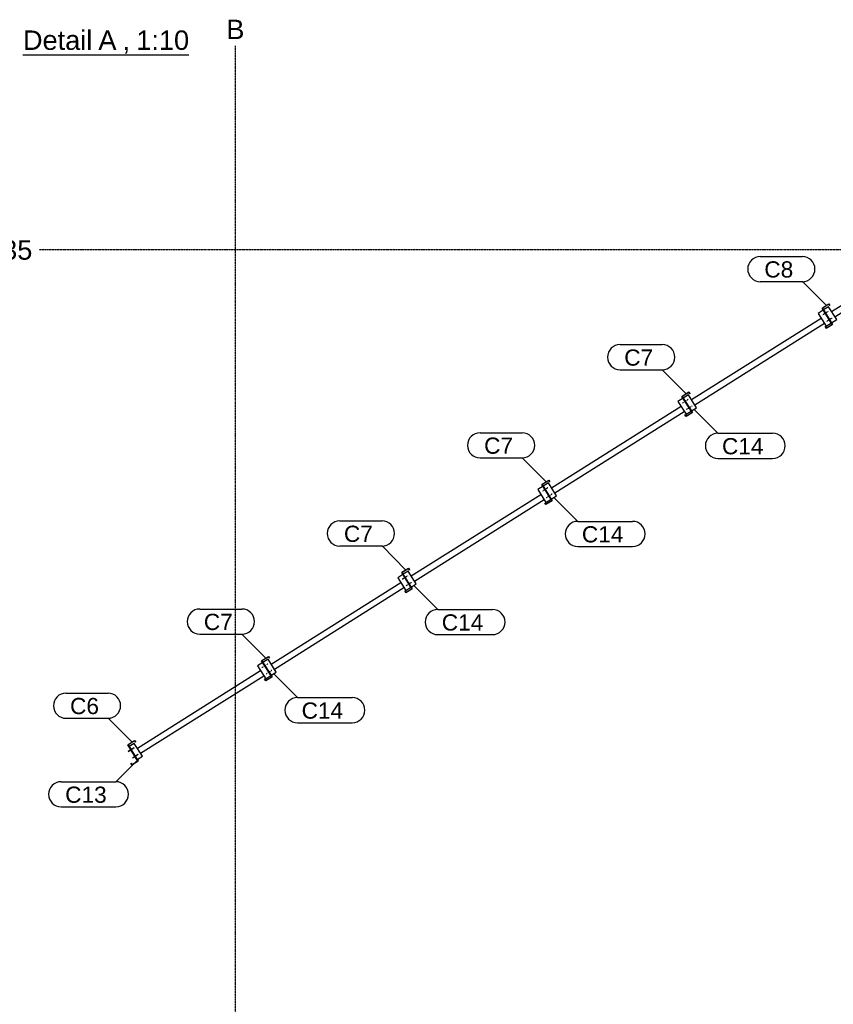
# Model space of a CAD drawing. Header units: millimetres. Extents: x -4888 to 73862, y -29046 to 15504.
# Tile 42 of 111: x 21000 to 29996, y -18163 to -7280. Entities that reach past the tile are written whole.
import ezdxf

# ---------------------------------------------------------------- set-up
doc = ezdxf.new("R2010")
doc.units = ezdxf.units.MM
doc.linetypes.add('DXK_LINE_DOT2', pattern=[3.9198, 1.9599, -1.9599])
doc.linetypes.add('DXK_LINE_DOT3', pattern=[5.9187, 2.979, -0.9799, 0.9799, -0.9799])
doc.styles.add('Arial', font='ARIAL.TTF', dxfattribs={"height": 0.2})

# ---------------------------------------------------------------- blocks, each defined once
blk = doc.blocks.new('Unknown-1953139-13 - 24750')
at = {"color": 6, "linetype": 'Continuous'}
blk.add_line((21036, -7670), (22872, -7670), dxfattribs=at)
at = {"color": 0, "linetype": 'Continuous'}
for points in [[(21803, -7614), (21803, -7389), (21036, -7389), (21036, -7614)], [(22070, -7614), (22070, -7389), (21870, -7389), (21870, -7614)], [(22221, -7614), (22221, -7389), (22138, -7389), (22138, -7614)], [(22872, -7614), (22872, -7389), (22289, -7389), (22289, -7614)]]:
    blk.add_wipeout(points, dxfattribs=at)
at = {"color": 6, "linetype": 'Continuous', "style": 'Arial'}
for s, height, p in [('Detail', 214.9, (21036, -7614)), ('A', 215, (21870, -7614)), ('1:10', 214.9, (22289, -7614)), (',', 215, (22138, -7614))]:
    blk.add_text(s, height=height, dxfattribs=at).set_placement(p)
blk = doc.blocks.new('Part-1953139-25006 - 24998')
at = {"color": 3, "linetype": 'Continuous'}
for p, q in [((22195, -15295), (22271, -15248)), ((22307, -15474), (22195, -15295)), ((22271, -15251), (22198, -15296)), ((22198, -15296), (22311, -15475)), ((22271, -15248), (22283, -15265)), ((22281, -15267), (22271, -15251)), ((22283, -15265), (22281, -15267)), ((22228, -15498), (22230, -15497)), ((22241, -15518), (22228, -15498)), ((22230, -15497), (22241, -15515)), ((22241, -15515), (22307, -15474)), ((22311, -15475), (22241, -15518))]:
    blk.add_line(p, q, dxfattribs=at)
blk = doc.blocks.new('Part-1953139-25007 - 24998')
at = {"color": 3, "linetype": 'Continuous'}
for p, q in [((23675, -14365), (23751, -14318)), ((23787, -14544), (23675, -14365)), ((23750, -14321), (23678, -14366)), ((23760, -14337), (23750, -14321)), ((23751, -14318), (23762, -14335)), ((23762, -14335), (23760, -14337)), ((23678, -14366), (23790, -14544)), ((23707, -14568), (23709, -14567)), ((23720, -14588), (23707, -14568)), ((23709, -14567), (23721, -14585)), ((23790, -14544), (23720, -14588)), ((23721, -14585), (23787, -14544))]:
    blk.add_line(p, q, dxfattribs=at)
blk = doc.blocks.new('Part-1953139-25008 - 24998')
at = {"color": 3, "linetype": 'Continuous'}
for p, q in [((25224, -13391), (25300, -13344)), ((25299, -13347), (25227, -13392)), ((25309, -13363), (25299, -13347)), ((25300, -13344), (25311, -13361)), ((25311, -13361), (25309, -13363)), ((25336, -13570), (25224, -13391)), ((25227, -13392), (25339, -13570)), ((25257, -13594), (25259, -13593)), ((25269, -13614), (25257, -13594)), ((25259, -13593), (25270, -13611)), ((25339, -13570), (25269, -13614)), ((25270, -13611), (25336, -13570))]:
    blk.add_line(p, q, dxfattribs=at)
blk = doc.blocks.new('Part-1953139-25009 - 24998')
at = {"color": 3, "linetype": 'Continuous'}
for p, q in [((26773, -12417), (26849, -12370)), ((26849, -12373), (26776, -12418)), ((26849, -12370), (26861, -12387)), ((26859, -12389), (26849, -12373)), ((26861, -12387), (26859, -12389)), ((26885, -12596), (26773, -12417)), ((26776, -12418), (26889, -12597)), ((26806, -12620), (26808, -12619)), ((26819, -12640), (26806, -12620)), ((26808, -12619), (26819, -12637)), ((26819, -12637), (26885, -12596)), ((26889, -12597), (26819, -12640))]:
    blk.add_line(p, q, dxfattribs=at)
blk = doc.blocks.new('Part-1953139-25010 - 24998')
at = {"color": 3, "linetype": 'Continuous'}
for p, q in [((28322, -11444), (28399, -11396)), ((28398, -11399), (28326, -11444)), ((28408, -11415), (28398, -11399)), ((28399, -11396), (28410, -11413)), ((28410, -11413), (28408, -11415)), ((28435, -11622), (28322, -11444)), ((28326, -11444), (28438, -11623)), ((28438, -11623), (28368, -11666)), ((28369, -11663), (28435, -11622)), ((28355, -11646), (28357, -11645)), ((28368, -11666), (28355, -11646)), ((28357, -11645), (28369, -11663))]:
    blk.add_line(p, q, dxfattribs=at)
blk = doc.blocks.new('Part-1953139-25011 - 24998')
at = {"color": 3, "linetype": 'Continuous'}
for p, q in [((29872, -10470), (29948, -10422)), ((29947, -10425), (29875, -10470)), ((29957, -10441), (29947, -10425)), ((29948, -10422), (29959, -10439)), ((29959, -10439), (29957, -10441)), ((29984, -10648), (29872, -10470)), ((29875, -10470), (29987, -10649)), ((29987, -10649), (29917, -10692)), ((29918, -10689), (29984, -10648)), ((29905, -10672), (29907, -10671)), ((29917, -10692), (29905, -10672)), ((29907, -10671), (29918, -10689))]:
    blk.add_line(p, q, dxfattribs=at)
blk = doc.blocks.new('Part-1953139-25033 - 24998')
at = {"color": 3, "linetype": 'Continuous'}
for p, q in [((23687, -14386), (23630, -14422)), ((23630, -14422), (23720, -14564)), ((22301, -15332), (23664, -14475)), ((22337, -15389), (23700, -14532)), ((23720, -14564), (23777, -14528)), ((22267, -15279), (22210, -15315)), ((22357, -15421), (22267, -15279)), ((22299, -15457), (22357, -15421))]:
    blk.add_line(p, q, dxfattribs=at)
blk = doc.blocks.new('Bolt-1953139-25034 - 24998')
at = {"color": 5, "linetype": 'DXK_LINE_DOT2'}
for p, q in [((23743, -14401), (23679, -14441)), ((23703, -14410), (23700, -14411)), ((23705, -14409), (23703, -14410)), ((23707, -14407), (23705, -14409)), ((23717, -14433), (23714, -14434)), ((23719, -14431), (23717, -14433)), ((23721, -14430), (23719, -14431))]:
    blk.add_line(p, q, dxfattribs=at)
blk = doc.blocks.new('Bolt-1953139-25035 - 24998')
at = {"color": 5, "linetype": 'DXK_LINE_DOT2'}
for p, q in [((23787, -14472), (23724, -14512)), ((23747, -14481), (23745, -14483)), ((23749, -14480), (23747, -14481)), ((23752, -14478), (23749, -14480)), ((23762, -14504), (23759, -14505)), ((23764, -14503), (23762, -14504)), ((23766, -14501), (23764, -14503))]:
    blk.add_line(p, q, dxfattribs=at)
blk = doc.blocks.new('Bolt-1953139-25036 - 24998')
at = {"color": 5, "linetype": 'Continuous'}
for p, q in [((22264, -15330), (22201, -15370)), ((22225, -15339), (22223, -15340)), ((22228, -15337), (22225, -15339)), ((22240, -15361), (22237, -15363)), ((22242, -15360), (22240, -15361))]:
    blk.add_line(p, q, dxfattribs=at)
blk = doc.blocks.new('Bolt-1953139-25037 - 24998')
at = {"color": 5, "linetype": 'Continuous'}
for p, q in [((22309, -15401), (22246, -15441)), ((22270, -15410), (22268, -15411)), ((22272, -15408), (22270, -15410)), ((22284, -15433), (22282, -15434)), ((22287, -15431), (22284, -15433))]:
    blk.add_line(p, q, dxfattribs=at)
blk = doc.blocks.new('Part-1953139-25038 - 24998')
at = {"color": 3, "linetype": 'Continuous'}
for p, q in [((25237, -13412), (25180, -13448)), ((25180, -13448), (25269, -13590)), ((23780, -14402), (25213, -13501)), ((23816, -14459), (25249, -13558)), ((25269, -13590), (25326, -13554)), ((23747, -14349), (23689, -14384)), ((23836, -14491), (23747, -14349)), ((23779, -14527), (23836, -14491))]:
    blk.add_line(p, q, dxfattribs=at)
blk = doc.blocks.new('Bolt-1953139-25039 - 24998')
at = {"color": 5, "linetype": 'DXK_LINE_DOT2'}
for p, q in [((25292, -13427), (25228, -13467)), ((25252, -13436), (25249, -13437)), ((25254, -13435), (25252, -13436)), ((25256, -13433), (25254, -13435)), ((25266, -13459), (25264, -13460)), ((25268, -13457), (25266, -13459)), ((25271, -13456), (25268, -13457))]:
    blk.add_line(p, q, dxfattribs=at)
blk = doc.blocks.new('Bolt-1953139-25040 - 24998')
at = {"color": 5, "linetype": 'DXK_LINE_DOT2'}
for p, q in [((25336, -13498), (25273, -13538)), ((25297, -13507), (25294, -13509)), ((25299, -13506), (25297, -13507)), ((25301, -13504), (25299, -13506)), ((25311, -13530), (25308, -13531)), ((25313, -13529), (25311, -13530)), ((25315, -13527), (25313, -13529))]:
    blk.add_line(p, q, dxfattribs=at)
blk = doc.blocks.new('Part-1953139-25041 - 24998')
at = {"color": 3, "linetype": 'Continuous'}
for p, q in [((26786, -12438), (26729, -12474)), ((26729, -12474), (26818, -12616)), ((25329, -13428), (26762, -12527)), ((25365, -13485), (26798, -12584)), ((26818, -12616), (26875, -12580)), ((25296, -13375), (25239, -13410)), ((25385, -13517), (25296, -13375)), ((25328, -13553), (25385, -13517))]:
    blk.add_line(p, q, dxfattribs=at)
blk = doc.blocks.new('Bolt-1953139-25042 - 24998')
at = {"color": 5, "linetype": 'DXK_LINE_DOT2'}
for p, q in [((26841, -12453), (26778, -12493)), ((26801, -12462), (26799, -12464)), ((26803, -12461), (26801, -12462)), ((26806, -12459), (26803, -12461)), ((26815, -12485), (26813, -12486)), ((26818, -12484), (26815, -12485)), ((26820, -12482), (26818, -12484))]:
    blk.add_line(p, q, dxfattribs=at)
blk = doc.blocks.new('Bolt-1953139-25043 - 24998')
at = {"color": 5, "linetype": 'DXK_LINE_DOT2'}
for p, q in [((26886, -12524), (26822, -12564)), ((26846, -12533), (26843, -12535)), ((26848, -12532), (26846, -12533)), ((26850, -12530), (26848, -12532)), ((26860, -12556), (26858, -12557)), ((26862, -12555), (26860, -12556)), ((26865, -12553), (26862, -12555))]:
    blk.add_line(p, q, dxfattribs=at)
blk = doc.blocks.new('Part-1953139-25044 - 24998')
at = {"color": 3, "linetype": 'Continuous'}
for p, q in [((28335, -11464), (28278, -11500)), ((28278, -11500), (28368, -11642)), ((26879, -12454), (28312, -11553)), ((26915, -12511), (28348, -11610)), ((28368, -11642), (28425, -11606)), ((26845, -12401), (26788, -12437)), ((26935, -12543), (26845, -12401)), ((26877, -12579), (26935, -12543))]:
    blk.add_line(p, q, dxfattribs=at)
blk = doc.blocks.new('Bolt-1953139-25045 - 24998')
at = {"color": 5, "linetype": 'DXK_LINE_DOT2'}
for p, q in [((28390, -11479), (28327, -11519)), ((28350, -11488), (28348, -11490)), ((28352, -11487), (28350, -11488)), ((28355, -11485), (28352, -11487)), ((28365, -11511), (28362, -11512)), ((28367, -11510), (28365, -11511)), ((28369, -11508), (28367, -11510))]:
    blk.add_line(p, q, dxfattribs=at)
blk = doc.blocks.new('Bolt-1953139-25046 - 24998')
at = {"color": 5, "linetype": 'DXK_LINE_DOT2'}
for p, q in [((28435, -11550), (28372, -11590)), ((28395, -11559), (28393, -11561)), ((28397, -11558), (28395, -11559)), ((28400, -11556), (28397, -11558)), ((28409, -11582), (28407, -11584)), ((28412, -11581), (28409, -11582)), ((28414, -11579), (28412, -11581))]:
    blk.add_line(p, q, dxfattribs=at)
blk = doc.blocks.new('Part-1953139-25047 - 24998')
at = {"color": 3, "linetype": 'Continuous'}
for p, q in [((29885, -10490), (29827, -10526)), ((29827, -10526), (29917, -10668)), ((28428, -11480), (29861, -10579)), ((28464, -11537), (29897, -10636)), ((29917, -10668), (29974, -10632)), ((28394, -11427), (28337, -11463)), ((28484, -11569), (28394, -11427)), ((28427, -11605), (28484, -11569))]:
    blk.add_line(p, q, dxfattribs=at)
blk = doc.blocks.new('Bolt-1953139-25048 - 24998')
at = {"color": 5, "linetype": 'DXK_LINE_DOT2'}
for p, q in [((29940, -10505), (29876, -10545)), ((29900, -10514), (29897, -10516)), ((29902, -10513), (29900, -10514)), ((29904, -10511), (29902, -10513)), ((29914, -10537), (29912, -10538)), ((29916, -10536), (29914, -10537)), ((29919, -10534), (29916, -10536))]:
    blk.add_line(p, q, dxfattribs=at)
blk = doc.blocks.new('Bolt-1953139-25049 - 24998')
at = {"color": 5, "linetype": 'DXK_LINE_DOT2'}
for p, q in [((29984, -10576), (29921, -10616)), ((29944, -10585), (29942, -10587)), ((29946, -10584), (29944, -10585)), ((29949, -10582), (29946, -10584)), ((29959, -10608), (29956, -10610)), ((29961, -10607), (29959, -10608)), ((29963, -10605), (29961, -10607))]:
    blk.add_line(p, q, dxfattribs=at)
blk = doc.blocks.new('Part-1953139-25050 - 24998')
at = {"color": 3, "linetype": 'Continuous'}
for p, q in [((31091, -9731), (31034, -9767)), ((31034, -9767), (31123, -9910)), ((29977, -10506), (31067, -9821)), ((30013, -10563), (31103, -9878)), ((31123, -9910), (31180, -9874)), ((29944, -10453), (29887, -10489)), ((30033, -10595), (29944, -10453)), ((29976, -10631), (30033, -10595))]:
    blk.add_line(p, q, dxfattribs=at)
blk = doc.blocks.new('Bolt-1953139-25056 - 24998')
at = {"color": 5, "linetype": 'Continuous'}
for p, q in [((22263, -15331), (22200, -15371)), ((22225, -15339), (22223, -15340)), ((22240, -15361), (22237, -15363))]:
    blk.add_line(p, q, dxfattribs=at)
blk = doc.blocks.new('Bolt-1953139-25057 - 24998')
at = {"color": 5, "linetype": 'Continuous'}
for p, q in [((22270, -15410), (22268, -15411)), ((22282, -15418), (22270, -15426)), ((22284, -15433), (22282, -15434))]:
    blk.add_line(p, q, dxfattribs=at)
blk = doc.blocks.new('GridLine-1953139-25060 - 24998')
at = {"color": 174, "linetype": 'DXK_LINE_DOT3'}
blk.add_line((23385, -26373), (23385, -7570), dxfattribs=at)
at = {"color": 136, "linetype": 'Continuous', "style": 'Arial'}
blk.add_text('B', height=215, dxfattribs=at).set_placement((23285, -7495))
blk = doc.blocks.new('GridLine-1953139-25062 - 24998')
at = {"color": 174, "linetype": 'DXK_LINE_DOT3'}
blk.add_line((21214, -9820), (41520, -9820), dxfattribs=at)
at = {"color": 136, "linetype": 'Continuous', "style": 'Arial'}
blk.add_text('+9535', height=214.9, dxfattribs=at).set_placement((20297, -9933))
blk = doc.blocks.new('Mark-1953139-25071 - 24998')
at = {"color": 136, "linetype": 'Continuous'}
blk.add_line((22243, -15267), (21977, -15001), dxfattribs=at)
blk.add_arc((21977, -14863), 139, 270, 90, dxfattribs=at)
at = {"color": 0}
blk.add_wipeout([(21876, -14956), (21876, -14769), (21557, -14769), (21557, -14956)], dxfattribs=at)
blk.add_wipeout([(21876, -14956), (21876, -14769), (21557, -14769), (21557, -14956)], dxfattribs=at)
at = {"color": 136, "linetype": 'Continuous'}
for p, q in [((21512, -14724), (21977, -14724)), ((21512, -15001), (21977, -15001))]:
    blk.add_line(p, q, dxfattribs=at)
blk.add_arc((21512, -14863), 139, 90, 270, dxfattribs=at)
at = {"color": 2, "style": 'Arial'}
blk.add_text('C6', height=179.1, dxfattribs=at).set_placement((21557, -14956))
blk = doc.blocks.new('Mark-1953139-25072 - 24998')
at = {"color": 136, "linetype": 'Continuous'}
blk.add_line((23722, -14336), (23457, -14071), dxfattribs=at)
blk.add_arc((23457, -13933), 139, 270, 90, dxfattribs=at)
at = {"color": 0}
blk.add_wipeout([(23356, -14026), (23356, -13839), (23036, -13839), (23036, -14026)], dxfattribs=at)
blk.add_wipeout([(23356, -14026), (23356, -13839), (23036, -13839), (23036, -14026)], dxfattribs=at)
at = {"color": 136, "linetype": 'Continuous'}
for p, q in [((22991, -13794), (23457, -13794)), ((22991, -14071), (23457, -14071))]:
    blk.add_line(p, q, dxfattribs=at)
blk.add_arc((22991, -13933), 139, 90, 270, dxfattribs=at)
at = {"color": 2, "style": 'Arial'}
blk.add_text('C7', height=179.1, dxfattribs=at).set_placement((23036, -14026))
blk = doc.blocks.new('Mark-1953139-25073 - 24998')
at = {"color": 136, "linetype": 'Continuous'}
blk.add_line((25271, -13363), (25006, -13097), dxfattribs=at)
blk.add_arc((25006, -12959), 139, 270, 90, dxfattribs=at)
at = {"color": 0}
blk.add_wipeout([(24905, -13052), (24905, -12865), (24585, -12865), (24585, -13052)], dxfattribs=at)
blk.add_wipeout([(24905, -13052), (24905, -12865), (24585, -12865), (24585, -13052)], dxfattribs=at)
at = {"color": 136, "linetype": 'Continuous'}
for p, q in [((24540, -12820), (25006, -12820)), ((24540, -13097), (25006, -13097))]:
    blk.add_line(p, q, dxfattribs=at)
blk.add_arc((24540, -12959), 139, 90, 270, dxfattribs=at)
at = {"color": 2, "style": 'Arial'}
blk.add_text('C7', height=179.1, dxfattribs=at).set_placement((24585, -13052))
blk = doc.blocks.new('Mark-1953139-25074 - 24998')
at = {"color": 136, "linetype": 'Continuous'}
blk.add_line((26821, -12389), (26555, -12123), dxfattribs=at)
blk.add_arc((26555, -11985), 139, 270, 90, dxfattribs=at)
at = {"color": 0}
blk.add_wipeout([(26454, -12078), (26454, -11891), (26135, -11891), (26135, -12078)], dxfattribs=at)
blk.add_wipeout([(26454, -12078), (26454, -11891), (26135, -11891), (26135, -12078)], dxfattribs=at)
at = {"color": 136, "linetype": 'Continuous'}
for p, q in [((26090, -11846), (26555, -11846)), ((26090, -12123), (26555, -12123))]:
    blk.add_line(p, q, dxfattribs=at)
blk.add_arc((26090, -11985), 139, 90, 270, dxfattribs=at)
at = {"color": 2, "style": 'Arial'}
blk.add_text('C7', height=179.1, dxfattribs=at).set_placement((26135, -12078))
blk = doc.blocks.new('Mark-1953139-25075 - 24998')
at = {"color": 136, "linetype": 'Continuous'}
blk.add_line((28370, -11415), (28105, -11149), dxfattribs=at)
blk.add_arc((28105, -11011), 139, 270, 90, dxfattribs=at)
at = {"color": 0}
blk.add_wipeout([(28003, -11104), (28003, -10917), (27684, -10917), (27684, -11104)], dxfattribs=at)
blk.add_wipeout([(28003, -11104), (28003, -10917), (27684, -10917), (27684, -11104)], dxfattribs=at)
at = {"color": 136, "linetype": 'Continuous'}
for p, q in [((27639, -10872), (28105, -10872)), ((27639, -11149), (28105, -11149))]:
    blk.add_line(p, q, dxfattribs=at)
blk.add_arc((27639, -11011), 139, 90, 270, dxfattribs=at)
at = {"color": 2, "style": 'Arial'}
blk.add_text('C7', height=179.1, dxfattribs=at).set_placement((27684, -11104))
blk = doc.blocks.new('Mark-1953139-25076 - 24998')
at = {"color": 136, "linetype": 'Continuous'}
blk.add_line((29919, -10441), (29654, -10175), dxfattribs=at)
blk.add_arc((29654, -10037), 139, 270, 90, dxfattribs=at)
at = {"color": 0}
blk.add_wipeout([(29553, -10130), (29553, -9943), (29233, -9943), (29233, -10130)], dxfattribs=at)
blk.add_wipeout([(29553, -10130), (29553, -9943), (29233, -9943), (29233, -10130)], dxfattribs=at)
at = {"color": 136, "linetype": 'Continuous'}
for p, q in [((29188, -9898), (29654, -9898)), ((29188, -10175), (29654, -10175))]:
    blk.add_line(p, q, dxfattribs=at)
blk.add_arc((29188, -10037), 139, 90, 270, dxfattribs=at)
at = {"color": 2, "style": 'Arial'}
blk.add_text('C8', height=179.1, dxfattribs=at).set_placement((29233, -10130))
blk = doc.blocks.new('Mark-1953139-25084 - 24998')
at = {"color": 136, "linetype": 'Continuous'}
blk.add_line((22328, -15438), (22063, -15703), dxfattribs=at)
blk.add_arc((22063, -15842), 139, 270, 90, dxfattribs=at)
at = {"color": 0}
blk.add_wipeout([(21961, -15936), (21961, -15748), (21503, -15748), (21503, -15936)], dxfattribs=at)
blk.add_wipeout([(21961, -15936), (21961, -15748), (21503, -15748), (21503, -15936)], dxfattribs=at)
at = {"color": 136, "linetype": 'Continuous'}
for p, q in [((21458, -15703), (22063, -15703)), ((21458, -15981), (22063, -15981))]:
    blk.add_line(p, q, dxfattribs=at)
blk.add_arc((21458, -15842), 139, 90, 270, dxfattribs=at)
at = {"color": 2, "style": 'Arial'}
blk.add_text('C13', height=179.1, dxfattribs=at).set_placement((21503, -15936))
blk = doc.blocks.new('Mark-1953139-25085 - 24998')
at = {"color": 136, "linetype": 'Continuous'}
blk.add_arc((24677, -14912), 139, 270, 90, dxfattribs=at)
at = {"color": 0}
blk.add_wipeout([(24576, -15006), (24576, -14818), (24117, -14818), (24117, -15006)], dxfattribs=at)
blk.add_wipeout([(24576, -15006), (24576, -14818), (24117, -14818), (24117, -15006)], dxfattribs=at)
at = {"color": 136, "linetype": 'Continuous'}
for p, q in [((23807, -14508), (24072, -14773)), ((24072, -14773), (24677, -14773)), ((24072, -15051), (24677, -15051))]:
    blk.add_line(p, q, dxfattribs=at)
blk.add_arc((24072, -14912), 139, 90, 270, dxfattribs=at)
at = {"color": 2, "style": 'Arial'}
blk.add_text('C14', height=179.1, dxfattribs=at).set_placement((24117, -15006))
blk = doc.blocks.new('Mark-1953139-25086 - 24998')
at = {"color": 136, "linetype": 'Continuous'}
blk.add_arc((26227, -13938), 139, 270, 90, dxfattribs=at)
at = {"color": 0}
blk.add_wipeout([(26125, -14032), (26125, -13844), (25667, -13844), (25667, -14032)], dxfattribs=at)
blk.add_wipeout([(26125, -14032), (26125, -13844), (25667, -13844), (25667, -14032)], dxfattribs=at)
at = {"color": 136, "linetype": 'Continuous'}
for p, q in [((25357, -13534), (25622, -13799)), ((25622, -13799), (26227, -13799)), ((25622, -14077), (26227, -14077))]:
    blk.add_line(p, q, dxfattribs=at)
blk.add_arc((25622, -13938), 139, 90, 270, dxfattribs=at)
at = {"color": 2, "style": 'Arial'}
blk.add_text('C14', height=179.1, dxfattribs=at).set_placement((25667, -14032))
blk = doc.blocks.new('Mark-1953139-25087 - 24998')
at = {"color": 136, "linetype": 'Continuous'}
blk.add_arc((27776, -12964), 139, 270, 90, dxfattribs=at)
at = {"color": 0}
blk.add_wipeout([(27675, -13058), (27675, -12870), (27216, -12870), (27216, -13058)], dxfattribs=at)
blk.add_wipeout([(27675, -13058), (27675, -12870), (27216, -12870), (27216, -13058)], dxfattribs=at)
at = {"color": 136, "linetype": 'Continuous'}
for p, q in [((26906, -12560), (27171, -12825)), ((27171, -12825), (27776, -12825)), ((27171, -13103), (27776, -13103))]:
    blk.add_line(p, q, dxfattribs=at)
blk.add_arc((27171, -12964), 139, 90, 270, dxfattribs=at)
at = {"color": 2, "style": 'Arial'}
blk.add_text('C14', height=179.1, dxfattribs=at).set_placement((27216, -13058))
blk = doc.blocks.new('Mark-1953139-25088 - 24998')
at = {"color": 136, "linetype": 'Continuous'}
blk.add_arc((29325, -11990), 139, 270, 90, dxfattribs=at)
at = {"color": 0}
blk.add_wipeout([(29224, -12084), (29224, -11896), (28765, -11896), (28765, -12084)], dxfattribs=at)
blk.add_wipeout([(29224, -12084), (29224, -11896), (28765, -11896), (28765, -12084)], dxfattribs=at)
at = {"color": 136, "linetype": 'Continuous'}
for p, q in [((28455, -11586), (28720, -11851)), ((28720, -11851), (29325, -11851)), ((28720, -12129), (29325, -12129))]:
    blk.add_line(p, q, dxfattribs=at)
blk.add_arc((28720, -11990), 139, 90, 270, dxfattribs=at)
at = {"color": 2, "style": 'Arial'}
blk.add_text('C14', height=179.1, dxfattribs=at).set_placement((28765, -12084))

msp = doc.modelspace()

# ---------------------------------------------------------------- block references
for name in ['GridLine-1953139-25060 - 24998', 'Unknown-1953139-13 - 24750', 'GridLine-1953139-25062 - 24998', 'Part-1953139-25050 - 24998', 'Part-1953139-25011 - 24998', 'Part-1953139-25047 - 24998', 'Bolt-1953139-25048 - 24998', 'Bolt-1953139-25049 - 24998', 'Part-1953139-25010 - 24998', 'Part-1953139-25044 - 24998', 'Bolt-1953139-25045 - 24998', 'Bolt-1953139-25046 - 24998', 'Part-1953139-25009 - 24998', 'Part-1953139-25041 - 24998', 'Bolt-1953139-25042 - 24998', 'Bolt-1953139-25043 - 24998', 'Part-1953139-25008 - 24998', 'Part-1953139-25038 - 24998', 'Bolt-1953139-25039 - 24998', 'Bolt-1953139-25040 - 24998', 'Part-1953139-25007 - 24998', 'Part-1953139-25033 - 24998', 'Bolt-1953139-25034 - 24998', 'Bolt-1953139-25035 - 24998', 'Part-1953139-25006 - 24998', 'Bolt-1953139-25056 - 24998', 'Bolt-1953139-25036 - 24998', 'Bolt-1953139-25037 - 24998', 'Bolt-1953139-25057 - 24998']:
    msp.add_blockref(name, (0, 0))

# ---------------------------------------------------------------- next in the draw order: block references
for name in ['Mark-1953139-25076 - 24998', 'Mark-1953139-25075 - 24998', 'Mark-1953139-25088 - 24998', 'Mark-1953139-25074 - 24998', 'Mark-1953139-25087 - 24998', 'Mark-1953139-25073 - 24998', 'Mark-1953139-25086 - 24998', 'Mark-1953139-25072 - 24998', 'Mark-1953139-25085 - 24998', 'Mark-1953139-25071 - 24998', 'Mark-1953139-25084 - 24998']:
    msp.add_blockref(name, (0, 0))

doc.saveas('drawing.dxf')
